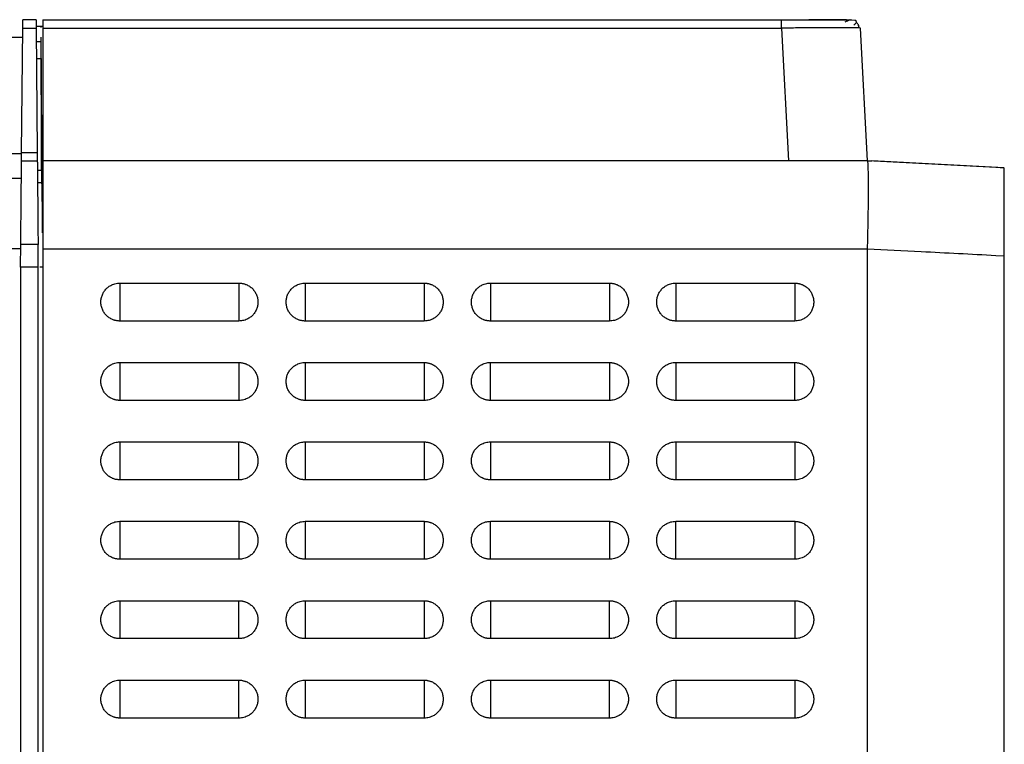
# Model space of a CAD drawing. Header units: millimetres. Extents: x 188.7 to 211.2, y 176 to 224.
# Tile 9 of 9: x 200.1 to 211.2, y 215.8 to 224. Entities that reach past the tile are written whole.
import ezdxf

# ---------------------------------------------------------------- set-up
doc = ezdxf.new("R2010")
doc.units = ezdxf.units.MM

msp = doc.modelspace()

# ---------------------------------------------------------------- linework, layer by layer
at = {"color": 7, "linetype": 'Continuous', "lineweight": 25}
for p, q in [((200.265, 223.999), (200.114, 223.999)), ((200.34, 223.999), (208.713, 223.999)), ((208.713, 223.992), (208.713, 223.999)), ((209.466, 223.999), (209.511, 223.999)), ((209.511, 223.999), (209.547, 223.992)), ((200.101, 222.494), (200.114, 223.904)), ((200.114, 223.904), (200.266, 223.904)), ((200.266, 223.927), (200.34, 223.928)), ((200.266, 223.926), (200.324, 223.926)), ((200.266, 223.904), (200.279, 222.494)), ((200.324, 223.912), (200.324, 223.926)), ((200.324, 223.926), (200.34, 223.926)), ((200.34, 223.904), (208.713, 223.904)), ((200.34, 223.904), (200.34, 222.399)), ((208.713, 223.904), (208.792, 222.399)), ((209.69, 222.399), (209.611, 223.904)), ((199.867, 223.799), (200.113, 223.799)), ((200.325, 222.485), (200.324, 223.801)), ((200.322, 223.749), (200.268, 223.749)), ((200.269, 223.559), (200.324, 223.559)), ((200.324, 223.559), (200.325, 222.291)), ((199.879, 222.483), (200.101, 222.483)), ((200.101, 222.494), (200.279, 222.494)), ((200.326, 222.314), (200.325, 222.485)), ((200.325, 222.485), (200.34, 222.485)), ((200.1, 222.399), (200.279, 222.399)), ((209.69, 222.399), (200.34, 222.399)), ((209.69, 222.401), (209.74, 222.399)), ((211.145, 222.322), (209.69, 222.399)), ((211.24, 222.32), (209.74, 222.399)), ((211.24, 222.318), (211.145, 222.322)), ((200.325, 222.291), (200.28, 222.291)), ((200.33, 222.257), (200.326, 222.314)), ((200.335, 222.249), (200.33, 222.257)), ((200.337, 222.101), (200.335, 222.249)), ((200.099, 222.199), (199.881, 222.199)), ((200.331, 222.149), (200.282, 222.149)), ((200.339, 222.101), (200.337, 222.101)), ((200.34, 222.101), (200.339, 222.101)), ((200.09, 221.194), (200.092, 221.451)), ((200.288, 221.451), (200.092, 221.451)), ((200.29, 221.194), (200.288, 221.451)), ((199.888, 221.406), (200.092, 221.406)), ((209.69, 221.4), (200.34, 221.399)), ((200.34, 221.399), (200.34, 182.699)), ((209.69, 207.549), (209.69, 221.4)), ((211.24, 221.319), (211.145, 221.324)), ((211.24, 208.629), (211.24, 221.319)), ((200.09, 221.194), (200.087, 177.719)), ((200.088, 177.82), (200.092, 221.194)), ((200.288, 221.194), (200.092, 221.194)), ((200.288, 177.823), (200.288, 221.194)), ((200.29, 177.623), (200.29, 221.194)), ((201.215, 221.014), (202.565, 221.014)), ((203.315, 221.014), (204.665, 221.014)), ((205.415, 221.014), (206.765, 221.014)), ((207.515, 221.014), (208.865, 221.014)), ((202.565, 220.584), (201.215, 220.584)), ((204.665, 220.584), (203.315, 220.584)), ((206.765, 220.584), (205.415, 220.584)), ((208.865, 220.584), (207.515, 220.584)), ((201.215, 220.114), (202.565, 220.114)), ((203.315, 220.114), (204.665, 220.114)), ((205.415, 220.114), (206.765, 220.114)), ((207.515, 220.114), (208.865, 220.114)), ((202.565, 219.684), (201.215, 219.684)), ((204.665, 219.684), (203.315, 219.684)), ((206.765, 219.684), (205.415, 219.684)), ((208.865, 219.684), (207.515, 219.684)), ((201.215, 219.214), (202.565, 219.214)), ((203.315, 219.214), (204.665, 219.214)), ((205.415, 219.214), (206.765, 219.214)), ((207.515, 219.214), (208.865, 219.214)), ((202.565, 218.784), (201.215, 218.784)), ((204.665, 218.784), (203.315, 218.784)), ((206.765, 218.784), (205.415, 218.784)), ((208.865, 218.784), (207.515, 218.784)), ((201.215, 218.314), (202.565, 218.314)), ((203.315, 218.314), (204.665, 218.314)), ((205.415, 218.314), (206.765, 218.314)), ((207.515, 218.314), (208.865, 218.314)), ((202.565, 217.884), (201.215, 217.884)), ((204.665, 217.884), (203.315, 217.884)), ((206.765, 217.884), (205.415, 217.884)), ((208.865, 217.884), (207.515, 217.884)), ((201.215, 217.414), (202.565, 217.414)), ((203.315, 217.414), (204.665, 217.414)), ((205.415, 217.414), (206.765, 217.414)), ((207.515, 217.414), (208.865, 217.414)), ((202.565, 216.984), (201.215, 216.984)), ((204.665, 216.984), (203.315, 216.984)), ((206.765, 216.984), (205.415, 216.984)), ((208.865, 216.984), (207.515, 216.984)), ((201.215, 216.514), (202.565, 216.514)), ((203.315, 216.514), (204.665, 216.514)), ((205.415, 216.514), (206.765, 216.514)), ((207.515, 216.514), (208.865, 216.514)), ((202.565, 216.084), (201.215, 216.084)), ((204.665, 216.084), (203.315, 216.084)), ((206.765, 216.084), (205.415, 216.084)), ((208.865, 216.084), (207.515, 216.084))]:
    msp.add_line(p, q, dxfattribs=at)
at = {"color": 8, "linetype": 'Continuous', "lineweight": 25}
for p, q in [((200.307, 221.199), (200.34, 221.199)), ((201.215, 221.014), (201.215, 220.584)), ((202.565, 221.014), (202.565, 220.584)), ((203.315, 221.014), (203.315, 220.584)), ((204.665, 221.014), (204.665, 220.584)), ((205.415, 221.014), (205.415, 220.584)), ((206.765, 221.014), (206.765, 220.584)), ((207.515, 221.014), (207.515, 220.584)), ((208.865, 221.014), (208.865, 220.584)), ((201.215, 220.114), (201.215, 219.684)), ((202.565, 220.114), (202.565, 219.684)), ((203.315, 220.114), (203.315, 219.684)), ((204.665, 220.114), (204.665, 219.684)), ((205.415, 219.684), (205.415, 220.114)), ((206.765, 220.114), (206.765, 219.684)), ((207.515, 220.114), (207.515, 219.684)), ((208.865, 219.684), (208.865, 220.114)), ((201.215, 219.214), (201.215, 218.784)), ((202.565, 218.784), (202.565, 219.214)), ((203.315, 219.214), (203.315, 218.784)), ((204.665, 219.214), (204.665, 218.784)), ((205.415, 219.214), (205.415, 218.784)), ((206.765, 219.214), (206.765, 218.784)), ((207.515, 219.214), (207.515, 218.784)), ((208.865, 219.214), (208.865, 218.784)), ((201.215, 218.314), (201.215, 217.884)), ((202.565, 218.314), (202.565, 217.884)), ((203.315, 218.314), (203.315, 217.884)), ((204.665, 218.314), (204.665, 217.884)), ((205.415, 217.884), (205.415, 218.314)), ((206.765, 218.314), (206.765, 217.884)), ((207.515, 217.884), (207.515, 218.314)), ((208.865, 218.314), (208.865, 217.884)), ((201.215, 217.414), (201.215, 216.984)), ((202.565, 216.984), (202.565, 217.414)), ((203.315, 217.414), (203.315, 216.984)), ((204.665, 217.414), (204.665, 216.984)), ((205.415, 217.414), (205.415, 216.984)), ((206.765, 216.984), (206.765, 217.414)), ((207.515, 217.414), (207.515, 216.984)), ((208.865, 217.414), (208.865, 216.984)), ((201.215, 216.514), (201.215, 216.084)), ((202.565, 216.084), (202.565, 216.514)), ((203.315, 216.514), (203.315, 216.084)), ((204.665, 216.514), (204.665, 216.084)), ((205.415, 216.514), (205.415, 216.084)), ((206.765, 216.084), (206.765, 216.514)), ((207.515, 216.514), (207.515, 216.084)), ((208.865, 216.514), (208.865, 216.084))]:
    msp.add_line(p, q, dxfattribs=at)
at = {"color": 7, "linetype": 'Continuous', "lineweight": 25}
for points, knots in [([(200.114, 223.904), (200.114, 223.907), (200.114, 223.913), (200.114, 223.922), (200.114, 223.931), (200.114, 223.943), (200.114, 223.957), (200.114, 223.972), (200.114, 223.984), (200.114, 223.992), (200.114, 223.998), (200.114, 223.998), (200.114, 223.999)], [0, 0, 0, 0, 0.0604075, 0.1203514, 0.1803392, 0.2408776, 0.3703314, 0.5001289, 0.6295807, 0.7593762, 0.8796006, 1, 1, 1, 1]), ([(200.265, 223.999), (200.265, 223.999), (200.265, 223.999), (200.265, 223.997), (200.265, 223.995), (200.265, 223.991), (200.266, 223.984), (200.266, 223.972), (200.266, 223.957), (200.266, 223.94), (200.266, 223.922), (200.266, 223.91), (200.266, 223.904)], [0, 0, 0, 0, 0.060405, 0.120347, 0.180333, 0.240869, 0.37032, 0.500117, 0.62957, 0.759368, 0.879596, 1, 1, 1, 1]), ([(200.34, 223.999), (200.34, 223.999), (200.34, 223.989), (200.34, 223.954), (200.34, 223.929), (200.34, 223.904)], [0, 0, 0, 0, 0.5, 0.5, 1, 1, 1, 1]), ([(209.483, 223.992), (209.445, 223.992), (209.368, 223.992), (209.178, 223.992), (208.952, 223.992), (208.787, 223.992), (208.705, 223.992)], [0, 0, 0, 0, 0.250018, 0.500016, 0.749968, 1, 1, 1, 1]), ([(209.451, 223.999), (209.4, 223.999), (209.301, 223.999), (209.117, 223.999), (209.026, 223.999)], [0, 0, 0, 0, 0.508238, 1, 1, 1, 1]), ([(209.493, 223.998), (209.492, 223.997), (209.489, 223.995), (209.453, 223.98), (209.433, 223.971)], [0, 0, 0, 0, 0.458307, 1, 1, 1, 1]), ([(209.534, 223.939), (209.548, 223.951), (209.575, 223.973), (209.556, 223.986), (209.547, 223.992)], [0, 0, 0, 0, 0.507549, 1, 1, 1, 1]), ([(209.611, 223.904), (209.608, 223.904), (209.602, 223.905), (209.561, 223.905), (209.541, 223.906)], [0, 0, 0, 0, 0.515543, 1, 1, 1, 1]), ([(209.594, 223.903), (209.593, 223.909), (209.592, 223.921), (209.586, 223.939), (209.577, 223.957), (209.568, 223.966), (209.563, 223.971)], [0, 0, 0, 0, 0.233802, 0.480955, 0.737885, 1, 1, 1, 1]), ([(209.595, 223.903), (209.594, 223.909), (209.593, 223.921), (209.586, 223.939), (209.577, 223.957), (209.568, 223.966), (209.563, 223.971)], [0, 0, 0, 0, 0.233832, 0.480991, 0.737909, 1, 1, 1, 1]), ([(200.324, 223.559), (200.324, 223.564), (200.324, 223.573), (200.324, 223.588), (200.324, 223.603), (200.324, 223.618), (200.324, 223.634), (200.324, 223.649), (200.324, 223.664), (200.323, 223.679), (200.323, 223.693), (200.323, 223.706), (200.323, 223.718), (200.323, 223.729), (200.323, 223.737), (200.323, 223.744), (200.322, 223.748), (200.322, 223.748), (200.322, 223.749)], [0, 0, 0, 0, 0.046247, 0.094662, 0.145244, 0.197993, 0.25291, 0.309995, 0.369246, 0.430664, 0.494249, 0.560001, 0.627919, 0.698003, 0.770254, 0.84467, 0.921252, 1, 1, 1, 1]), ([(200.1, 222.399), (200.1, 222.399), (200.1, 222.399), (200.1, 222.4), (200.1, 222.402), (200.1, 222.406), (200.101, 222.414), (200.101, 222.426), (200.101, 222.441), (200.101, 222.458), (200.101, 222.475), (200.101, 222.487), (200.101, 222.494)], [0, 0, 0, 0, 0.0604053, 0.120347, 0.1803328, 0.2408694, 0.3703205, 0.500117, 0.6295697, 0.759368, 0.8795962, 1, 1, 1, 1]), ([(200.279, 222.494), (200.279, 222.49), (200.279, 222.484), (200.279, 222.475), (200.279, 222.467), (200.279, 222.455), (200.279, 222.441), (200.279, 222.426), (200.279, 222.414), (200.279, 222.405), (200.279, 222.4), (200.279, 222.399), (200.279, 222.399)], [0, 0, 0, 0, 0.060408, 0.120351, 0.180339, 0.240878, 0.370331, 0.500129, 0.629581, 0.759376, 0.879601, 1, 1, 1, 1]), ([(200.092, 221.451), (200.092, 221.461), (200.092, 221.481), (200.093, 221.51), (200.093, 221.54), (200.093, 221.569), (200.093, 221.598), (200.094, 221.648), (200.094, 221.718), (200.095, 221.806), (200.096, 221.892), (200.097, 222.003), (200.098, 222.129), (200.099, 222.231), (200.099, 222.295), (200.1, 222.334), (200.1, 222.364), (200.1, 222.382), (200.1, 222.392), (200.1, 222.398), (200.1, 222.398), (200.1, 222.399)], [0, 0, 0, 0, 0.019545, 0.039058, 0.058555, 0.078054, 0.097572, 0.117126, 0.178931, 0.24077, 0.30497, 0.369205, 0.500012, 0.630819, 0.695017, 0.75925, 0.821054, 0.882891, 0.921943, 0.960933, 1, 1, 1, 1]), ([(200.279, 222.399), (200.279, 222.399), (200.279, 222.399), (200.279, 222.397), (200.279, 222.395), (200.279, 222.392), (200.279, 222.388), (200.28, 222.38), (200.28, 222.364), (200.28, 222.334), (200.28, 222.295), (200.281, 222.231), (200.282, 222.129), (200.283, 222.003), (200.284, 221.892), (200.285, 221.806), (200.285, 221.718), (200.286, 221.638), (200.287, 221.569), (200.287, 221.51), (200.287, 221.471), (200.288, 221.451)], [0, 0, 0, 0, 0.019544, 0.039056, 0.058553, 0.078051, 0.097568, 0.117122, 0.178925, 0.240762, 0.30496, 0.369194, 0.5, 0.630808, 0.695007, 0.759242, 0.821047, 0.882887, 0.92194, 0.960932, 1, 1, 1, 1]), ([(200.34, 222.399), (200.34, 222.399), (200.34, 222.373), (200.34, 222.273), (200.34, 222.198), (200.34, 222.013), (200.34, 221.902), (200.34, 221.661), (200.34, 221.53), (200.34, 221.399)], [0, 0, 0, 0, 0.25, 0.25, 0.5, 0.5, 0.75, 0.75, 1, 1, 1, 1]), ([(209.69, 221.4), (209.69, 221.41), (209.691, 221.431), (209.691, 221.463), (209.692, 221.494), (209.693, 221.526), (209.694, 221.557), (209.694, 221.587), (209.695, 221.618), (209.695, 221.648), (209.696, 221.677), (209.697, 221.706), (209.697, 221.735), (209.698, 221.764), (209.698, 221.792), (209.698, 221.819), (209.699, 221.846), (209.699, 221.873), (209.699, 221.899), (209.7, 221.924), (209.7, 221.949), (209.7, 221.973), (209.7, 221.997), (209.7, 222.02), (209.701, 222.042), (209.701, 222.064), (209.701, 222.085), (209.701, 222.113), (209.701, 222.146), (209.7, 222.183), (209.7, 222.218), (209.7, 222.25), (209.699, 222.28), (209.698, 222.307), (209.698, 222.33), (209.697, 222.351), (209.696, 222.368), (209.694, 222.381), (209.693, 222.391), (209.691, 222.398), (209.69, 222.398), (209.69, 222.399)], [0, 0, 0, 0, 0.020246, 0.04041, 0.060493, 0.080495, 0.100416, 0.120256, 0.140014, 0.159692, 0.179288, 0.198803, 0.218237, 0.23759, 0.256861, 0.276052, 0.295162, 0.314191, 0.333139, 0.352006, 0.370792, 0.389497, 0.408121, 0.426664, 0.445126, 0.463508, 0.481809, 0.500029, 0.536545, 0.573385, 0.610548, 0.648035, 0.685845, 0.723979, 0.762438, 0.80122, 0.840327, 0.879758, 0.919514, 0.959595, 1, 1, 1, 1]), ([(211.24, 221.319), (211.24, 221.33), (211.24, 221.352), (211.24, 221.384), (211.24, 221.416), (211.24, 221.448), (211.24, 221.479), (211.24, 221.51), (211.24, 221.541), (211.24, 221.571), (211.24, 221.601), (211.24, 221.63), (211.24, 221.659), (211.24, 221.741), (211.24, 221.872), (211.24, 222.03), (211.24, 222.159), (211.24, 222.23), (211.24, 222.266), (211.24, 222.281), (211.24, 222.294), (211.24, 222.304), (211.24, 222.312), (211.24, 222.317), (211.24, 222.317), (211.24, 222.318)], [0, 0, 0, 0, 0.020819, 0.041493, 0.062023, 0.08241, 0.102652, 0.122751, 0.142705, 0.162516, 0.182184, 0.201708, 0.221088, 0.240325, 0.371091, 0.50001, 0.628925, 0.759694, 0.792757, 0.82624, 0.860146, 0.894475, 0.929227, 0.964402, 1, 1, 1, 1]), ([(200.325, 222.291), (200.325, 222.287), (200.325, 222.28), (200.325, 222.269), (200.325, 222.259), (200.325, 222.248), (200.325, 222.232), (200.325, 222.212), (200.325, 222.189), (200.325, 222.171), (200.325, 222.159), (200.325, 222.153), (200.326, 222.149), (200.326, 222.149), (200.326, 222.149)], [0, 0, 0, 0, 0.048394, 0.096416, 0.144325, 0.192383, 0.240848, 0.370329, 0.500039, 0.629523, 0.759234, 0.839642, 0.919494, 1, 1, 1, 1]), ([(200.339, 221.585), (200.339, 221.595), (200.339, 221.614), (200.338, 221.642), (200.338, 221.671), (200.338, 221.699), (200.338, 221.726), (200.338, 221.754), (200.338, 221.781), (200.337, 221.807), (200.337, 221.833), (200.337, 221.859), (200.337, 221.883), (200.337, 221.908), (200.336, 221.931), (200.336, 221.953), (200.336, 221.975), (200.336, 221.995), (200.335, 222.015), (200.335, 222.034), (200.335, 222.052), (200.334, 222.071), (200.334, 222.088), (200.334, 222.105), (200.333, 222.119), (200.333, 222.132), (200.332, 222.141), (200.332, 222.148), (200.331, 222.148), (200.331, 222.149)], [0, 0, 0, 0, 0.028835, 0.057993, 0.087473, 0.117274, 0.147398, 0.177844, 0.208611, 0.239701, 0.271113, 0.302847, 0.334903, 0.367281, 0.399981, 0.433003, 0.466347, 0.500014, 0.532003, 0.566685, 0.604061, 0.644129, 0.686891, 0.732344, 0.780491, 0.83133, 0.884861, 0.941084, 1, 1, 1, 1]), ([(211.145, 221.324), (210.862, 221.339), (210.377, 221.364), (209.892, 221.389), (209.69, 221.4)], [0, 0, 0, 0, 0.583334, 1, 1, 1, 1]), ([(201.215, 220.584), (201.21, 220.584), (201.201, 220.584), (201.187, 220.586), (201.173, 220.588), (201.159, 220.591), (201.146, 220.595), (201.124, 220.604), (201.095, 220.619), (201.062, 220.646), (201.035, 220.678), (201.015, 220.716), (201.003, 220.757), (200.998, 220.799), (201.003, 220.841), (201.015, 220.881), (201.035, 220.919), (201.062, 220.952), (201.095, 220.979), (201.128, 220.996), (201.159, 221.007), (201.187, 221.013), (201.206, 221.013), (201.215, 221.014)], [0, 0, 0, 0, 0.0207851, 0.0414846, 0.0621885, 0.0829867, 0.1039679, 0.1252187, 0.1881058, 0.2500829, 0.3120314, 0.3750202, 0.4379573, 0.5000321, 0.5620294, 0.6250441, 0.6879554, 0.7499814, 0.8118811, 0.8748456, 0.9170237, 0.9585034, 1, 1, 1, 1]), ([(202.565, 221.014), (202.57, 221.014), (202.579, 221.013), (202.593, 221.012), (202.607, 221.01), (202.62, 221.006), (202.634, 221.002), (202.656, 220.994), (202.685, 220.979), (202.718, 220.952), (202.745, 220.919), (202.764, 220.881), (202.777, 220.841), (202.781, 220.799), (202.777, 220.757), (202.764, 220.716), (202.745, 220.678), (202.718, 220.646), (202.685, 220.619), (202.652, 220.601), (202.62, 220.591), (202.593, 220.585), (202.574, 220.584), (202.565, 220.584)], [0, 0, 0, 0, 0.020785, 0.041484, 0.062188, 0.082986, 0.103968, 0.125218, 0.188106, 0.250083, 0.312031, 0.37502, 0.437957, 0.500032, 0.562029, 0.625044, 0.687955, 0.749981, 0.811881, 0.874846, 0.917024, 0.958504, 1, 1, 1, 1]), ([(203.315, 220.584), (203.31, 220.584), (203.301, 220.584), (203.287, 220.586), (203.273, 220.588), (203.259, 220.591), (203.246, 220.595), (203.224, 220.604), (203.195, 220.619), (203.162, 220.646), (203.135, 220.678), (203.115, 220.716), (203.103, 220.757), (203.098, 220.799), (203.103, 220.841), (203.115, 220.881), (203.135, 220.919), (203.162, 220.952), (203.195, 220.979), (203.228, 220.996), (203.259, 221.007), (203.287, 221.013), (203.306, 221.013), (203.315, 221.014)], [0, 0, 0, 0, 0.020785, 0.041484, 0.062188, 0.082986, 0.103968, 0.125218, 0.188106, 0.250083, 0.312031, 0.37502, 0.437957, 0.500032, 0.562029, 0.625044, 0.687956, 0.749981, 0.811881, 0.874846, 0.917024, 0.958504, 1, 1, 1, 1]), ([(204.665, 221.014), (204.67, 221.014), (204.679, 221.013), (204.693, 221.012), (204.707, 221.01), (204.72, 221.006), (204.734, 221.002), (204.756, 220.994), (204.785, 220.979), (204.818, 220.952), (204.845, 220.919), (204.864, 220.881), (204.877, 220.841), (204.881, 220.799), (204.877, 220.757), (204.864, 220.716), (204.845, 220.678), (204.818, 220.646), (204.785, 220.619), (204.752, 220.601), (204.72, 220.591), (204.693, 220.585), (204.674, 220.584), (204.665, 220.584)], [0, 0, 0, 0, 0.020785, 0.041484, 0.062188, 0.082986, 0.103967, 0.125218, 0.188106, 0.250083, 0.312031, 0.37502, 0.437957, 0.500032, 0.56203, 0.625044, 0.687956, 0.749982, 0.811881, 0.874846, 0.917024, 0.958504, 1, 1, 1, 1]), ([(205.415, 220.584), (205.41, 220.584), (205.401, 220.584), (205.387, 220.586), (205.373, 220.588), (205.359, 220.591), (205.346, 220.595), (205.324, 220.604), (205.295, 220.619), (205.262, 220.646), (205.235, 220.678), (205.215, 220.716), (205.203, 220.757), (205.198, 220.799), (205.203, 220.841), (205.215, 220.881), (205.235, 220.919), (205.262, 220.952), (205.295, 220.979), (205.328, 220.996), (205.359, 221.007), (205.387, 221.013), (205.406, 221.013), (205.415, 221.014)], [0, 0, 0, 0, 0.020785, 0.041484, 0.062188, 0.082986, 0.103967, 0.125218, 0.188106, 0.250083, 0.312031, 0.37502, 0.437957, 0.500032, 0.56203, 0.625044, 0.687956, 0.749982, 0.811881, 0.874846, 0.917024, 0.958504, 1, 1, 1, 1]), ([(206.765, 221.014), (206.77, 221.014), (206.779, 221.013), (206.793, 221.012), (206.807, 221.01), (206.82, 221.006), (206.834, 221.002), (206.856, 220.994), (206.885, 220.979), (206.918, 220.952), (206.945, 220.919), (206.964, 220.881), (206.977, 220.841), (206.981, 220.799), (206.977, 220.757), (206.964, 220.716), (206.945, 220.678), (206.918, 220.646), (206.885, 220.619), (206.852, 220.601), (206.82, 220.591), (206.793, 220.585), (206.774, 220.584), (206.765, 220.584)], [0, 0, 0, 0, 0.020785, 0.041484, 0.062188, 0.082986, 0.103967, 0.125218, 0.188106, 0.250083, 0.312031, 0.37502, 0.437957, 0.500032, 0.56203, 0.625044, 0.687956, 0.749982, 0.811881, 0.874847, 0.917025, 0.958504, 1, 1, 1, 1]), ([(207.515, 220.584), (207.51, 220.584), (207.501, 220.584), (207.487, 220.586), (207.473, 220.588), (207.459, 220.591), (207.446, 220.595), (207.424, 220.604), (207.395, 220.619), (207.362, 220.646), (207.335, 220.678), (207.315, 220.716), (207.303, 220.757), (207.298, 220.799), (207.303, 220.841), (207.315, 220.881), (207.335, 220.919), (207.362, 220.952), (207.395, 220.979), (207.428, 220.996), (207.459, 221.007), (207.487, 221.013), (207.506, 221.013), (207.515, 221.014)], [0, 0, 0, 0, 0.020785, 0.041484, 0.062188, 0.082986, 0.103967, 0.125218, 0.188106, 0.250083, 0.312031, 0.37502, 0.437957, 0.500032, 0.56203, 0.625044, 0.687956, 0.749982, 0.811881, 0.874847, 0.917025, 0.958504, 1, 1, 1, 1]), ([(208.865, 221.014), (208.87, 221.014), (208.879, 221.013), (208.893, 221.012), (208.907, 221.01), (208.92, 221.006), (208.934, 221.002), (208.956, 220.994), (208.985, 220.979), (209.018, 220.952), (209.045, 220.919), (209.064, 220.881), (209.077, 220.841), (209.081, 220.799), (209.077, 220.757), (209.064, 220.716), (209.045, 220.678), (209.018, 220.646), (208.985, 220.619), (208.952, 220.601), (208.92, 220.591), (208.893, 220.585), (208.874, 220.584), (208.865, 220.584)], [0, 0, 0, 0, 0.020785, 0.041484, 0.062187, 0.082985, 0.103966, 0.125217, 0.188105, 0.250083, 0.312031, 0.37502, 0.437957, 0.500032, 0.56203, 0.625044, 0.687956, 0.749982, 0.811881, 0.874847, 0.917025, 0.958504, 1, 1, 1, 1]), ([(201.215, 219.684), (201.21, 219.684), (201.201, 219.684), (201.187, 219.686), (201.173, 219.688), (201.159, 219.691), (201.146, 219.695), (201.124, 219.704), (201.095, 219.719), (201.062, 219.746), (201.035, 219.778), (201.015, 219.816), (201.003, 219.857), (200.998, 219.899), (201.003, 219.941), (201.015, 219.981), (201.035, 220.019), (201.062, 220.052), (201.095, 220.079), (201.128, 220.096), (201.159, 220.107), (201.187, 220.113), (201.206, 220.113), (201.215, 220.114)], [0, 0, 0, 0, 0.020785, 0.041485, 0.062188, 0.082987, 0.103968, 0.125219, 0.188106, 0.250083, 0.312031, 0.37502, 0.437957, 0.500032, 0.562029, 0.625044, 0.687955, 0.749981, 0.811881, 0.874846, 0.917024, 0.958503, 1, 1, 1, 1]), ([(202.565, 220.114), (202.57, 220.114), (202.579, 220.113), (202.593, 220.112), (202.607, 220.11), (202.62, 220.106), (202.634, 220.102), (202.656, 220.094), (202.685, 220.079), (202.718, 220.052), (202.745, 220.019), (202.764, 219.981), (202.777, 219.941), (202.781, 219.899), (202.777, 219.857), (202.764, 219.816), (202.745, 219.778), (202.718, 219.746), (202.685, 219.719), (202.652, 219.701), (202.62, 219.691), (202.593, 219.685), (202.574, 219.684), (202.565, 219.684)], [0, 0, 0, 0, 0.020785, 0.041484, 0.062188, 0.082986, 0.103968, 0.125218, 0.188106, 0.250083, 0.312031, 0.37502, 0.437957, 0.500032, 0.562029, 0.625044, 0.687955, 0.749981, 0.811881, 0.874846, 0.917024, 0.958504, 1, 1, 1, 1]), ([(203.315, 219.684), (203.31, 219.684), (203.301, 219.684), (203.287, 219.686), (203.273, 219.688), (203.259, 219.691), (203.246, 219.695), (203.224, 219.704), (203.195, 219.719), (203.162, 219.746), (203.135, 219.778), (203.115, 219.816), (203.103, 219.857), (203.098, 219.899), (203.103, 219.941), (203.115, 219.981), (203.135, 220.019), (203.162, 220.052), (203.195, 220.079), (203.228, 220.096), (203.259, 220.107), (203.287, 220.113), (203.306, 220.113), (203.315, 220.114)], [0, 0, 0, 0, 0.020785, 0.0414844, 0.0621882, 0.0829863, 0.1039676, 0.1252183, 0.1881057, 0.2500828, 0.3120312, 0.3750201, 0.4379572, 0.5000321, 0.5620295, 0.6250442, 0.6879555, 0.7499815, 0.8118812, 0.874846, 0.9170241, 0.9585036, 1, 1, 1, 1]), ([(204.665, 220.114), (204.67, 220.114), (204.679, 220.113), (204.693, 220.112), (204.707, 220.11), (204.72, 220.106), (204.734, 220.102), (204.756, 220.094), (204.785, 220.079), (204.818, 220.052), (204.845, 220.019), (204.864, 219.981), (204.877, 219.941), (204.881, 219.899), (204.877, 219.857), (204.864, 219.816), (204.845, 219.778), (204.818, 219.746), (204.785, 219.719), (204.752, 219.701), (204.72, 219.691), (204.693, 219.685), (204.674, 219.684), (204.665, 219.684)], [0, 0, 0, 0, 0.0207849, 0.0414842, 0.062188, 0.0829861, 0.1039673, 0.125218, 0.1881056, 0.2500827, 0.3120312, 0.3750201, 0.4379572, 0.5000321, 0.5620296, 0.6250442, 0.6879556, 0.7499815, 0.8118812, 0.8748463, 0.9170243, 0.9585038, 1, 1, 1, 1]), ([(205.415, 219.684), (205.41, 219.684), (205.401, 219.684), (205.387, 219.686), (205.373, 219.688), (205.359, 219.691), (205.346, 219.695), (205.324, 219.704), (205.295, 219.719), (205.262, 219.746), (205.235, 219.778), (205.215, 219.816), (205.203, 219.857), (205.198, 219.899), (205.203, 219.941), (205.215, 219.981), (205.235, 220.019), (205.262, 220.052), (205.295, 220.079), (205.328, 220.096), (205.359, 220.107), (205.387, 220.113), (205.406, 220.113), (205.415, 220.114)], [0, 0, 0, 0, 0.020785, 0.041484, 0.062188, 0.082986, 0.103967, 0.125218, 0.188106, 0.250083, 0.312031, 0.37502, 0.437957, 0.500032, 0.56203, 0.625044, 0.687956, 0.749982, 0.811881, 0.874846, 0.917024, 0.958504, 1, 1, 1, 1]), ([(206.765, 220.114), (206.77, 220.114), (206.779, 220.113), (206.793, 220.112), (206.807, 220.11), (206.82, 220.106), (206.834, 220.102), (206.856, 220.094), (206.885, 220.079), (206.918, 220.052), (206.945, 220.019), (206.964, 219.981), (206.977, 219.941), (206.981, 219.899), (206.977, 219.857), (206.964, 219.816), (206.945, 219.778), (206.918, 219.746), (206.885, 219.719), (206.852, 219.701), (206.82, 219.691), (206.793, 219.685), (206.774, 219.684), (206.765, 219.684)], [0, 0, 0, 0, 0.020785, 0.041484, 0.062188, 0.082986, 0.103967, 0.125218, 0.188106, 0.250083, 0.312031, 0.37502, 0.437957, 0.500032, 0.56203, 0.625044, 0.687956, 0.749982, 0.811881, 0.874847, 0.917025, 0.958504, 1, 1, 1, 1]), ([(207.515, 219.684), (207.51, 219.684), (207.501, 219.684), (207.487, 219.686), (207.473, 219.688), (207.459, 219.691), (207.446, 219.695), (207.424, 219.704), (207.395, 219.719), (207.362, 219.746), (207.335, 219.778), (207.315, 219.816), (207.303, 219.857), (207.298, 219.899), (207.303, 219.941), (207.315, 219.981), (207.335, 220.019), (207.362, 220.052), (207.395, 220.079), (207.428, 220.096), (207.459, 220.107), (207.487, 220.113), (207.506, 220.113), (207.515, 220.114)], [0, 0, 0, 0, 0.020785, 0.041484, 0.062188, 0.082986, 0.103967, 0.125218, 0.188106, 0.250083, 0.312031, 0.37502, 0.437957, 0.500032, 0.56203, 0.625044, 0.687956, 0.749982, 0.811881, 0.874847, 0.917025, 0.958504, 1, 1, 1, 1]), ([(208.865, 220.114), (208.87, 220.114), (208.879, 220.113), (208.893, 220.112), (208.907, 220.11), (208.92, 220.106), (208.934, 220.102), (208.956, 220.094), (208.985, 220.079), (209.018, 220.052), (209.045, 220.019), (209.064, 219.981), (209.077, 219.941), (209.081, 219.899), (209.077, 219.857), (209.064, 219.816), (209.045, 219.778), (209.018, 219.746), (208.985, 219.719), (208.952, 219.701), (208.92, 219.691), (208.893, 219.685), (208.874, 219.684), (208.865, 219.684)], [0, 0, 0, 0, 0.020785, 0.041484, 0.062187, 0.082985, 0.103966, 0.125217, 0.188105, 0.250083, 0.312031, 0.37502, 0.437957, 0.500032, 0.56203, 0.625044, 0.687956, 0.749982, 0.811881, 0.874847, 0.917025, 0.958504, 1, 1, 1, 1]), ([(201.215, 218.784), (201.21, 218.784), (201.201, 218.784), (201.187, 218.786), (201.173, 218.788), (201.159, 218.791), (201.146, 218.795), (201.124, 218.804), (201.095, 218.819), (201.062, 218.846), (201.035, 218.878), (201.015, 218.916), (201.003, 218.957), (200.998, 218.999), (201.003, 219.041), (201.015, 219.081), (201.035, 219.119), (201.062, 219.152), (201.095, 219.179), (201.128, 219.196), (201.159, 219.207), (201.187, 219.213), (201.206, 219.213), (201.215, 219.214)], [0, 0, 0, 0, 0.020785, 0.041485, 0.062188, 0.082987, 0.103968, 0.125219, 0.188106, 0.250083, 0.312031, 0.37502, 0.437957, 0.500032, 0.562029, 0.625044, 0.687955, 0.749981, 0.811881, 0.874846, 0.917024, 0.958503, 1, 1, 1, 1]), ([(202.565, 219.214), (202.57, 219.214), (202.579, 219.213), (202.593, 219.212), (202.607, 219.21), (202.62, 219.206), (202.634, 219.202), (202.656, 219.194), (202.685, 219.179), (202.718, 219.152), (202.745, 219.119), (202.764, 219.081), (202.777, 219.041), (202.781, 218.999), (202.777, 218.957), (202.764, 218.916), (202.745, 218.878), (202.718, 218.846), (202.685, 218.819), (202.652, 218.801), (202.62, 218.791), (202.593, 218.785), (202.574, 218.784), (202.565, 218.784)], [0, 0, 0, 0, 0.020785, 0.041484, 0.062188, 0.082986, 0.103968, 0.125218, 0.188106, 0.250083, 0.312031, 0.37502, 0.437957, 0.500032, 0.562029, 0.625044, 0.687955, 0.749981, 0.811881, 0.874846, 0.917024, 0.958504, 1, 1, 1, 1]), ([(203.315, 218.784), (203.31, 218.784), (203.301, 218.784), (203.287, 218.786), (203.273, 218.788), (203.259, 218.791), (203.246, 218.795), (203.224, 218.804), (203.195, 218.819), (203.162, 218.846), (203.135, 218.878), (203.115, 218.916), (203.103, 218.957), (203.098, 218.999), (203.103, 219.041), (203.115, 219.081), (203.135, 219.119), (203.162, 219.152), (203.195, 219.179), (203.228, 219.196), (203.259, 219.207), (203.287, 219.213), (203.306, 219.213), (203.315, 219.214)], [0, 0, 0, 0, 0.020785, 0.0414844, 0.0621882, 0.0829863, 0.1039676, 0.1252183, 0.1881057, 0.2500828, 0.3120312, 0.3750201, 0.4379572, 0.5000321, 0.5620295, 0.6250442, 0.6879555, 0.7499815, 0.8118812, 0.874846, 0.9170241, 0.9585036, 1, 1, 1, 1]), ([(204.665, 219.214), (204.67, 219.214), (204.679, 219.213), (204.693, 219.212), (204.707, 219.21), (204.72, 219.206), (204.734, 219.202), (204.756, 219.194), (204.785, 219.179), (204.818, 219.152), (204.845, 219.119), (204.864, 219.081), (204.877, 219.041), (204.881, 218.999), (204.877, 218.957), (204.864, 218.916), (204.845, 218.878), (204.818, 218.846), (204.785, 218.819), (204.752, 218.801), (204.72, 218.791), (204.693, 218.785), (204.674, 218.784), (204.665, 218.784)], [0, 0, 0, 0, 0.0207849, 0.0414842, 0.062188, 0.0829861, 0.1039673, 0.125218, 0.1881056, 0.2500827, 0.3120312, 0.3750201, 0.4379572, 0.5000321, 0.5620296, 0.6250442, 0.6879556, 0.7499815, 0.8118812, 0.8748463, 0.9170243, 0.9585038, 1, 1, 1, 1]), ([(205.415, 218.784), (205.41, 218.784), (205.401, 218.784), (205.387, 218.786), (205.373, 218.788), (205.359, 218.791), (205.346, 218.795), (205.324, 218.804), (205.295, 218.819), (205.262, 218.846), (205.235, 218.878), (205.215, 218.916), (205.203, 218.957), (205.198, 218.999), (205.203, 219.041), (205.215, 219.081), (205.235, 219.119), (205.262, 219.152), (205.295, 219.179), (205.328, 219.196), (205.359, 219.207), (205.387, 219.213), (205.406, 219.213), (205.415, 219.214)], [0, 0, 0, 0, 0.020785, 0.041484, 0.062188, 0.082986, 0.103967, 0.125218, 0.188106, 0.250083, 0.312031, 0.37502, 0.437957, 0.500032, 0.56203, 0.625044, 0.687956, 0.749982, 0.811881, 0.874846, 0.917024, 0.958504, 1, 1, 1, 1]), ([(206.765, 219.214), (206.77, 219.214), (206.779, 219.213), (206.793, 219.212), (206.807, 219.21), (206.82, 219.206), (206.834, 219.202), (206.856, 219.194), (206.885, 219.179), (206.918, 219.152), (206.945, 219.119), (206.964, 219.081), (206.977, 219.041), (206.981, 218.999), (206.977, 218.957), (206.964, 218.916), (206.945, 218.878), (206.918, 218.846), (206.885, 218.819), (206.852, 218.801), (206.82, 218.791), (206.793, 218.785), (206.774, 218.784), (206.765, 218.784)], [0, 0, 0, 0, 0.020785, 0.041484, 0.062188, 0.082986, 0.103967, 0.125218, 0.188106, 0.250083, 0.312031, 0.37502, 0.437957, 0.500032, 0.56203, 0.625044, 0.687956, 0.749982, 0.811881, 0.874847, 0.917025, 0.958504, 1, 1, 1, 1]), ([(207.515, 218.784), (207.51, 218.784), (207.501, 218.784), (207.487, 218.786), (207.473, 218.788), (207.459, 218.791), (207.446, 218.795), (207.424, 218.804), (207.395, 218.819), (207.362, 218.846), (207.335, 218.878), (207.315, 218.916), (207.303, 218.957), (207.298, 218.999), (207.303, 219.041), (207.315, 219.081), (207.335, 219.119), (207.362, 219.152), (207.395, 219.179), (207.428, 219.196), (207.459, 219.207), (207.487, 219.213), (207.506, 219.213), (207.515, 219.214)], [0, 0, 0, 0, 0.020785, 0.041484, 0.062188, 0.082986, 0.103967, 0.125218, 0.188106, 0.250083, 0.312031, 0.37502, 0.437957, 0.500032, 0.56203, 0.625044, 0.687956, 0.749982, 0.811881, 0.874847, 0.917025, 0.958504, 1, 1, 1, 1]), ([(208.865, 219.214), (208.87, 219.214), (208.879, 219.213), (208.893, 219.212), (208.907, 219.21), (208.92, 219.206), (208.934, 219.202), (208.956, 219.194), (208.985, 219.179), (209.018, 219.152), (209.045, 219.119), (209.064, 219.081), (209.077, 219.041), (209.081, 218.999), (209.077, 218.957), (209.064, 218.916), (209.045, 218.878), (209.018, 218.846), (208.985, 218.819), (208.952, 218.801), (208.92, 218.791), (208.893, 218.785), (208.874, 218.784), (208.865, 218.784)], [0, 0, 0, 0, 0.020785, 0.041484, 0.062187, 0.082985, 0.103966, 0.125217, 0.188105, 0.250083, 0.312031, 0.37502, 0.437957, 0.500032, 0.56203, 0.625044, 0.687956, 0.749982, 0.811881, 0.874847, 0.917025, 0.958504, 1, 1, 1, 1]), ([(201.215, 217.884), (201.21, 217.884), (201.201, 217.884), (201.187, 217.886), (201.173, 217.888), (201.159, 217.891), (201.146, 217.895), (201.124, 217.904), (201.095, 217.919), (201.062, 217.946), (201.035, 217.978), (201.015, 218.016), (201.003, 218.057), (200.998, 218.099), (201.003, 218.141), (201.015, 218.181), (201.035, 218.219), (201.062, 218.252), (201.095, 218.279), (201.128, 218.296), (201.159, 218.307), (201.187, 218.313), (201.206, 218.313), (201.215, 218.314)], [0, 0, 0, 0, 0.020785, 0.041485, 0.062188, 0.082987, 0.103968, 0.125219, 0.188106, 0.250083, 0.312031, 0.37502, 0.437957, 0.500032, 0.562029, 0.625044, 0.687955, 0.749981, 0.811881, 0.874846, 0.917024, 0.958503, 1, 1, 1, 1]), ([(202.565, 218.314), (202.57, 218.314), (202.579, 218.313), (202.593, 218.312), (202.607, 218.31), (202.62, 218.306), (202.634, 218.302), (202.656, 218.294), (202.685, 218.279), (202.718, 218.252), (202.745, 218.219), (202.764, 218.181), (202.777, 218.141), (202.781, 218.099), (202.777, 218.057), (202.764, 218.016), (202.745, 217.978), (202.718, 217.946), (202.685, 217.919), (202.652, 217.901), (202.62, 217.891), (202.593, 217.885), (202.574, 217.884), (202.565, 217.884)], [0, 0, 0, 0, 0.020785, 0.0414845, 0.0621883, 0.0829864, 0.1039677, 0.1252184, 0.1881057, 0.2500828, 0.3120313, 0.3750202, 0.4379573, 0.5000321, 0.5620295, 0.6250441, 0.6879555, 0.7499815, 0.8118811, 0.8748459, 0.917024, 0.9585036, 1, 1, 1, 1]), ([(203.315, 217.884), (203.31, 217.884), (203.301, 217.884), (203.287, 217.886), (203.273, 217.888), (203.259, 217.891), (203.246, 217.895), (203.224, 217.904), (203.195, 217.919), (203.162, 217.946), (203.135, 217.978), (203.115, 218.016), (203.103, 218.057), (203.098, 218.099), (203.103, 218.141), (203.115, 218.181), (203.135, 218.219), (203.162, 218.252), (203.195, 218.279), (203.228, 218.296), (203.259, 218.307), (203.287, 218.313), (203.306, 218.313), (203.315, 218.314)], [0, 0, 0, 0, 0.020785, 0.041484, 0.062188, 0.082986, 0.103968, 0.125218, 0.188106, 0.250083, 0.312031, 0.37502, 0.437957, 0.500032, 0.562029, 0.625044, 0.687956, 0.749981, 0.811881, 0.874846, 0.917024, 0.958504, 1, 1, 1, 1]), ([(204.665, 218.314), (204.67, 218.314), (204.679, 218.313), (204.693, 218.312), (204.707, 218.31), (204.72, 218.306), (204.734, 218.302), (204.756, 218.294), (204.785, 218.279), (204.818, 218.252), (204.845, 218.219), (204.864, 218.181), (204.877, 218.141), (204.881, 218.099), (204.877, 218.057), (204.864, 218.016), (204.845, 217.978), (204.818, 217.946), (204.785, 217.919), (204.752, 217.901), (204.72, 217.891), (204.693, 217.885), (204.674, 217.884), (204.665, 217.884)], [0, 0, 0, 0, 0.020785, 0.041484, 0.062188, 0.082986, 0.103967, 0.125218, 0.188106, 0.250083, 0.312031, 0.37502, 0.437957, 0.500032, 0.56203, 0.625044, 0.687956, 0.749982, 0.811881, 0.874846, 0.917024, 0.958504, 1, 1, 1, 1]), ([(205.415, 217.884), (205.41, 217.884), (205.401, 217.884), (205.387, 217.886), (205.373, 217.888), (205.359, 217.891), (205.346, 217.895), (205.324, 217.904), (205.295, 217.919), (205.262, 217.946), (205.235, 217.978), (205.215, 218.016), (205.203, 218.057), (205.198, 218.099), (205.203, 218.141), (205.215, 218.181), (205.235, 218.219), (205.262, 218.252), (205.295, 218.279), (205.328, 218.296), (205.359, 218.307), (205.387, 218.313), (205.406, 218.313), (205.415, 218.314)], [0, 0, 0, 0, 0.020785, 0.041484, 0.062188, 0.082986, 0.103967, 0.125218, 0.188106, 0.250083, 0.312031, 0.37502, 0.437957, 0.500032, 0.56203, 0.625044, 0.687956, 0.749982, 0.811881, 0.874846, 0.917024, 0.958504, 1, 1, 1, 1]), ([(206.765, 218.314), (206.77, 218.314), (206.779, 218.313), (206.793, 218.312), (206.807, 218.31), (206.82, 218.306), (206.834, 218.302), (206.856, 218.294), (206.885, 218.279), (206.918, 218.252), (206.945, 218.219), (206.964, 218.181), (206.977, 218.141), (206.981, 218.099), (206.977, 218.057), (206.964, 218.016), (206.945, 217.978), (206.918, 217.946), (206.885, 217.919), (206.852, 217.901), (206.82, 217.891), (206.793, 217.885), (206.774, 217.884), (206.765, 217.884)], [0, 0, 0, 0, 0.020785, 0.041484, 0.062188, 0.082986, 0.103967, 0.125218, 0.188106, 0.250083, 0.312031, 0.37502, 0.437957, 0.500032, 0.56203, 0.625044, 0.687956, 0.749982, 0.811881, 0.874847, 0.917025, 0.958504, 1, 1, 1, 1]), ([(207.515, 217.884), (207.51, 217.884), (207.501, 217.884), (207.487, 217.886), (207.473, 217.888), (207.459, 217.891), (207.446, 217.895), (207.424, 217.904), (207.395, 217.919), (207.362, 217.946), (207.335, 217.978), (207.315, 218.016), (207.303, 218.057), (207.298, 218.099), (207.303, 218.141), (207.315, 218.181), (207.335, 218.219), (207.362, 218.252), (207.395, 218.279), (207.428, 218.296), (207.459, 218.307), (207.487, 218.313), (207.506, 218.313), (207.515, 218.314)], [0, 0, 0, 0, 0.0207847, 0.0414839, 0.0621876, 0.0829856, 0.1039668, 0.1252175, 0.1881055, 0.2500826, 0.312031, 0.37502, 0.437957, 0.5000321, 0.5620297, 0.6250443, 0.6879557, 0.7499817, 0.8118814, 0.8748468, 0.9170248, 0.9585041, 1, 1, 1, 1]), ([(208.865, 218.314), (208.87, 218.314), (208.879, 218.313), (208.893, 218.312), (208.907, 218.31), (208.92, 218.306), (208.934, 218.302), (208.956, 218.294), (208.985, 218.279), (209.018, 218.252), (209.045, 218.219), (209.064, 218.181), (209.077, 218.141), (209.081, 218.099), (209.077, 218.057), (209.064, 218.016), (209.045, 217.978), (209.018, 217.946), (208.985, 217.919), (208.952, 217.901), (208.92, 217.891), (208.893, 217.885), (208.874, 217.884), (208.865, 217.884)], [0, 0, 0, 0, 0.020785, 0.041484, 0.062187, 0.082985, 0.103966, 0.125217, 0.188105, 0.250083, 0.312031, 0.37502, 0.437957, 0.500032, 0.56203, 0.625044, 0.687956, 0.749982, 0.811881, 0.874847, 0.917025, 0.958504, 1, 1, 1, 1]), ([(201.215, 216.984), (201.21, 216.984), (201.201, 216.984), (201.187, 216.986), (201.173, 216.988), (201.159, 216.991), (201.146, 216.995), (201.124, 217.004), (201.095, 217.019), (201.062, 217.046), (201.035, 217.078), (201.015, 217.116), (201.003, 217.157), (200.998, 217.199), (201.003, 217.241), (201.015, 217.281), (201.035, 217.319), (201.062, 217.352), (201.095, 217.379), (201.128, 217.396), (201.159, 217.407), (201.187, 217.413), (201.206, 217.413), (201.215, 217.414)], [0, 0, 0, 0, 0.020785, 0.041485, 0.062188, 0.082987, 0.103968, 0.125219, 0.188106, 0.250083, 0.312031, 0.37502, 0.437957, 0.500032, 0.562029, 0.625044, 0.687955, 0.749981, 0.811881, 0.874846, 0.917024, 0.958503, 1, 1, 1, 1]), ([(202.565, 217.414), (202.57, 217.414), (202.579, 217.413), (202.593, 217.412), (202.607, 217.41), (202.62, 217.406), (202.634, 217.402), (202.656, 217.394), (202.685, 217.379), (202.718, 217.352), (202.745, 217.319), (202.764, 217.281), (202.777, 217.241), (202.781, 217.199), (202.777, 217.157), (202.764, 217.116), (202.745, 217.078), (202.718, 217.046), (202.685, 217.019), (202.652, 217.001), (202.62, 216.991), (202.593, 216.985), (202.574, 216.984), (202.565, 216.984)], [0, 0, 0, 0, 0.020785, 0.041484, 0.062188, 0.082986, 0.103968, 0.125218, 0.188106, 0.250083, 0.312031, 0.37502, 0.437957, 0.500032, 0.562029, 0.625044, 0.687955, 0.749981, 0.811881, 0.874846, 0.917024, 0.958504, 1, 1, 1, 1]), ([(203.315, 216.984), (203.31, 216.984), (203.301, 216.984), (203.287, 216.986), (203.273, 216.988), (203.259, 216.991), (203.246, 216.995), (203.224, 217.004), (203.195, 217.019), (203.162, 217.046), (203.135, 217.078), (203.115, 217.116), (203.103, 217.157), (203.098, 217.199), (203.103, 217.241), (203.115, 217.281), (203.135, 217.319), (203.162, 217.352), (203.195, 217.379), (203.228, 217.396), (203.259, 217.407), (203.287, 217.413), (203.306, 217.413), (203.315, 217.414)], [0, 0, 0, 0, 0.020785, 0.0414844, 0.0621882, 0.0829863, 0.1039676, 0.1252183, 0.1881057, 0.2500828, 0.3120312, 0.3750201, 0.4379572, 0.5000321, 0.5620295, 0.6250442, 0.6879555, 0.7499815, 0.8118812, 0.874846, 0.9170241, 0.9585036, 1, 1, 1, 1]), ([(204.665, 217.414), (204.67, 217.414), (204.679, 217.413), (204.693, 217.412), (204.707, 217.41), (204.72, 217.406), (204.734, 217.402), (204.756, 217.394), (204.785, 217.379), (204.818, 217.352), (204.845, 217.319), (204.864, 217.281), (204.877, 217.241), (204.881, 217.199), (204.877, 217.157), (204.864, 217.116), (204.845, 217.078), (204.818, 217.046), (204.785, 217.019), (204.752, 217.001), (204.72, 216.991), (204.693, 216.985), (204.674, 216.984), (204.665, 216.984)], [0, 0, 0, 0, 0.020785, 0.041484, 0.062188, 0.082986, 0.103967, 0.125218, 0.188106, 0.250083, 0.312031, 0.37502, 0.437957, 0.500032, 0.56203, 0.625044, 0.687956, 0.749982, 0.811881, 0.874846, 0.917024, 0.958504, 1, 1, 1, 1]), ([(205.415, 216.984), (205.41, 216.984), (205.401, 216.984), (205.387, 216.986), (205.373, 216.988), (205.359, 216.991), (205.346, 216.995), (205.324, 217.004), (205.295, 217.019), (205.262, 217.046), (205.235, 217.078), (205.215, 217.116), (205.203, 217.157), (205.198, 217.199), (205.203, 217.241), (205.215, 217.281), (205.235, 217.319), (205.262, 217.352), (205.295, 217.379), (205.328, 217.396), (205.359, 217.407), (205.387, 217.413), (205.406, 217.413), (205.415, 217.414)], [0, 0, 0, 0, 0.020785, 0.041484, 0.062188, 0.082986, 0.103967, 0.125218, 0.188106, 0.250083, 0.312031, 0.37502, 0.437957, 0.500032, 0.56203, 0.625044, 0.687956, 0.749982, 0.811881, 0.874846, 0.917024, 0.958504, 1, 1, 1, 1]), ([(206.765, 217.414), (206.77, 217.414), (206.779, 217.413), (206.793, 217.412), (206.807, 217.41), (206.82, 217.406), (206.834, 217.402), (206.856, 217.394), (206.885, 217.379), (206.918, 217.352), (206.945, 217.319), (206.964, 217.281), (206.977, 217.241), (206.981, 217.199), (206.977, 217.157), (206.964, 217.116), (206.945, 217.078), (206.918, 217.046), (206.885, 217.019), (206.852, 217.001), (206.82, 216.991), (206.793, 216.985), (206.774, 216.984), (206.765, 216.984)], [0, 0, 0, 0, 0.020785, 0.041484, 0.062188, 0.082986, 0.103967, 0.125218, 0.188106, 0.250083, 0.312031, 0.37502, 0.437957, 0.500032, 0.56203, 0.625044, 0.687956, 0.749982, 0.811881, 0.874847, 0.917025, 0.958504, 1, 1, 1, 1]), ([(207.515, 216.984), (207.51, 216.984), (207.501, 216.984), (207.487, 216.986), (207.473, 216.988), (207.459, 216.991), (207.446, 216.995), (207.424, 217.004), (207.395, 217.019), (207.362, 217.046), (207.335, 217.078), (207.315, 217.116), (207.303, 217.157), (207.298, 217.199), (207.303, 217.241), (207.315, 217.281), (207.335, 217.319), (207.362, 217.352), (207.395, 217.379), (207.428, 217.396), (207.459, 217.407), (207.487, 217.413), (207.506, 217.413), (207.515, 217.414)], [0, 0, 0, 0, 0.020785, 0.041484, 0.062188, 0.082986, 0.103967, 0.125218, 0.188106, 0.250083, 0.312031, 0.37502, 0.437957, 0.500032, 0.56203, 0.625044, 0.687956, 0.749982, 0.811881, 0.874847, 0.917025, 0.958504, 1, 1, 1, 1]), ([(208.865, 217.414), (208.87, 217.414), (208.879, 217.413), (208.893, 217.412), (208.907, 217.41), (208.92, 217.406), (208.934, 217.402), (208.956, 217.394), (208.985, 217.379), (209.018, 217.352), (209.045, 217.319), (209.064, 217.281), (209.077, 217.241), (209.081, 217.199), (209.077, 217.157), (209.064, 217.116), (209.045, 217.078), (209.018, 217.046), (208.985, 217.019), (208.952, 217.001), (208.92, 216.991), (208.893, 216.985), (208.874, 216.984), (208.865, 216.984)], [0, 0, 0, 0, 0.0207846, 0.0414837, 0.0621873, 0.0829853, 0.1039664, 0.1252172, 0.1881054, 0.2500825, 0.312031, 0.37502, 0.437957, 0.5000321, 0.5620297, 0.6250443, 0.6879558, 0.7499817, 0.8118815, 0.8748471, 0.9170251, 0.9585043, 1, 1, 1, 1]), ([(201.215, 216.084), (201.21, 216.084), (201.201, 216.084), (201.187, 216.086), (201.173, 216.088), (201.159, 216.091), (201.146, 216.095), (201.124, 216.104), (201.095, 216.119), (201.062, 216.146), (201.035, 216.178), (201.015, 216.216), (201.003, 216.257), (200.998, 216.299), (201.003, 216.341), (201.015, 216.381), (201.035, 216.419), (201.062, 216.452), (201.095, 216.479), (201.128, 216.496), (201.159, 216.507), (201.187, 216.513), (201.206, 216.513), (201.215, 216.514)], [0, 0, 0, 0, 0.0207851, 0.0414846, 0.0621885, 0.0829867, 0.1039679, 0.1252187, 0.1881058, 0.2500829, 0.3120314, 0.3750202, 0.4379573, 0.5000321, 0.5620294, 0.6250441, 0.6879554, 0.7499814, 0.8118811, 0.8748456, 0.9170237, 0.9585034, 1, 1, 1, 1]), ([(202.565, 216.514), (202.57, 216.514), (202.579, 216.513), (202.593, 216.512), (202.607, 216.51), (202.62, 216.506), (202.634, 216.502), (202.656, 216.494), (202.685, 216.479), (202.718, 216.452), (202.745, 216.419), (202.764, 216.381), (202.777, 216.341), (202.781, 216.299), (202.777, 216.257), (202.764, 216.216), (202.745, 216.178), (202.718, 216.146), (202.685, 216.119), (202.652, 216.101), (202.62, 216.091), (202.593, 216.085), (202.574, 216.084), (202.565, 216.084)], [0, 0, 0, 0, 0.020785, 0.041484, 0.062188, 0.082986, 0.103968, 0.125218, 0.188106, 0.250083, 0.312031, 0.37502, 0.437957, 0.500032, 0.562029, 0.625044, 0.687955, 0.749981, 0.811881, 0.874846, 0.917024, 0.958504, 1, 1, 1, 1]), ([(203.315, 216.084), (203.31, 216.084), (203.301, 216.084), (203.287, 216.086), (203.273, 216.088), (203.259, 216.091), (203.246, 216.095), (203.224, 216.104), (203.195, 216.119), (203.162, 216.146), (203.135, 216.178), (203.115, 216.216), (203.103, 216.257), (203.098, 216.299), (203.103, 216.341), (203.115, 216.381), (203.135, 216.419), (203.162, 216.452), (203.195, 216.479), (203.228, 216.496), (203.259, 216.507), (203.287, 216.513), (203.306, 216.513), (203.315, 216.514)], [0, 0, 0, 0, 0.020785, 0.041484, 0.062188, 0.082986, 0.103968, 0.125218, 0.188106, 0.250083, 0.312031, 0.37502, 0.437957, 0.500032, 0.562029, 0.625044, 0.687956, 0.749981, 0.811881, 0.874846, 0.917024, 0.958504, 1, 1, 1, 1]), ([(204.665, 216.514), (204.67, 216.514), (204.679, 216.513), (204.693, 216.512), (204.707, 216.51), (204.72, 216.506), (204.734, 216.502), (204.756, 216.494), (204.785, 216.479), (204.818, 216.452), (204.845, 216.419), (204.864, 216.381), (204.877, 216.341), (204.881, 216.299), (204.877, 216.257), (204.864, 216.216), (204.845, 216.178), (204.818, 216.146), (204.785, 216.119), (204.752, 216.101), (204.72, 216.091), (204.693, 216.085), (204.674, 216.084), (204.665, 216.084)], [0, 0, 0, 0, 0.020785, 0.041484, 0.062188, 0.082986, 0.103967, 0.125218, 0.188106, 0.250083, 0.312031, 0.37502, 0.437957, 0.500032, 0.56203, 0.625044, 0.687956, 0.749982, 0.811881, 0.874846, 0.917024, 0.958504, 1, 1, 1, 1]), ([(205.415, 216.084), (205.41, 216.084), (205.401, 216.084), (205.387, 216.086), (205.373, 216.088), (205.359, 216.091), (205.346, 216.095), (205.324, 216.104), (205.295, 216.119), (205.262, 216.146), (205.235, 216.178), (205.215, 216.216), (205.203, 216.257), (205.198, 216.299), (205.203, 216.341), (205.215, 216.381), (205.235, 216.419), (205.262, 216.452), (205.295, 216.479), (205.328, 216.496), (205.359, 216.507), (205.387, 216.513), (205.406, 216.513), (205.415, 216.514)], [0, 0, 0, 0, 0.020785, 0.041484, 0.062188, 0.082986, 0.103967, 0.125218, 0.188106, 0.250083, 0.312031, 0.37502, 0.437957, 0.500032, 0.56203, 0.625044, 0.687956, 0.749982, 0.811881, 0.874846, 0.917024, 0.958504, 1, 1, 1, 1]), ([(206.765, 216.514), (206.77, 216.514), (206.779, 216.513), (206.793, 216.512), (206.807, 216.51), (206.82, 216.506), (206.834, 216.502), (206.856, 216.494), (206.885, 216.479), (206.918, 216.452), (206.945, 216.419), (206.964, 216.381), (206.977, 216.341), (206.981, 216.299), (206.977, 216.257), (206.964, 216.216), (206.945, 216.178), (206.918, 216.146), (206.885, 216.119), (206.852, 216.101), (206.82, 216.091), (206.793, 216.085), (206.774, 216.084), (206.765, 216.084)], [0, 0, 0, 0, 0.0207848, 0.041484, 0.0621876, 0.0829857, 0.1039669, 0.1252176, 0.1881055, 0.2500826, 0.3120311, 0.3750201, 0.4379571, 0.5000321, 0.5620297, 0.6250442, 0.6879557, 0.7499816, 0.8118813, 0.8748467, 0.9170247, 0.958504, 1, 1, 1, 1]), ([(207.515, 216.084), (207.51, 216.084), (207.501, 216.084), (207.487, 216.086), (207.473, 216.088), (207.459, 216.091), (207.446, 216.095), (207.424, 216.104), (207.395, 216.119), (207.362, 216.146), (207.335, 216.178), (207.315, 216.216), (207.303, 216.257), (207.298, 216.299), (207.303, 216.341), (207.315, 216.381), (207.335, 216.419), (207.362, 216.452), (207.395, 216.479), (207.428, 216.496), (207.459, 216.507), (207.487, 216.513), (207.506, 216.513), (207.515, 216.514)], [0, 0, 0, 0, 0.0207847, 0.0414839, 0.0621876, 0.0829856, 0.1039668, 0.1252175, 0.1881055, 0.2500826, 0.312031, 0.37502, 0.437957, 0.5000321, 0.5620297, 0.6250443, 0.6879557, 0.7499817, 0.8118814, 0.8748468, 0.9170248, 0.9585041, 1, 1, 1, 1]), ([(208.865, 216.514), (208.87, 216.514), (208.879, 216.513), (208.893, 216.512), (208.907, 216.51), (208.92, 216.506), (208.934, 216.502), (208.956, 216.494), (208.985, 216.479), (209.018, 216.452), (209.045, 216.419), (209.064, 216.381), (209.077, 216.341), (209.081, 216.299), (209.077, 216.257), (209.064, 216.216), (209.045, 216.178), (209.018, 216.146), (208.985, 216.119), (208.952, 216.101), (208.92, 216.091), (208.893, 216.085), (208.874, 216.084), (208.865, 216.084)], [0, 0, 0, 0, 0.0207846, 0.0414837, 0.0621873, 0.0829853, 0.1039664, 0.1252172, 0.1881054, 0.2500825, 0.312031, 0.37502, 0.437957, 0.5000321, 0.5620297, 0.6250443, 0.6879558, 0.7499817, 0.8118815, 0.8748471, 0.9170251, 0.9585043, 1, 1, 1, 1])]:
    msp.add_open_spline(points, degree=3, knots=knots, dxfattribs=at)
at = {"color": 8, "linetype": 'Continuous', "lineweight": 25}
for points, knots in [([(208.713, 223.904), (208.713, 223.917), (208.713, 223.942), (208.713, 223.972), (208.713, 223.99), (208.713, 223.992), (208.713, 223.992)], [0, 0, 0, 0, 0.325816, 0.651632, 0.977449, 1, 1, 1, 1]), ([(209.541, 223.906), (209.54, 223.906), (209.506, 223.906), (209.359, 223.906), (209.12, 223.906), (208.895, 223.905), (208.774, 223.904), (208.713, 223.904)], [0, 0, 0, 0, 0.005913, 0.330643, 0.655333, 0.825345, 1, 1, 1, 1])]:
    msp.add_open_spline(points, degree=3, knots=knots, dxfattribs=at)

doc.saveas('drawing.dxf')
